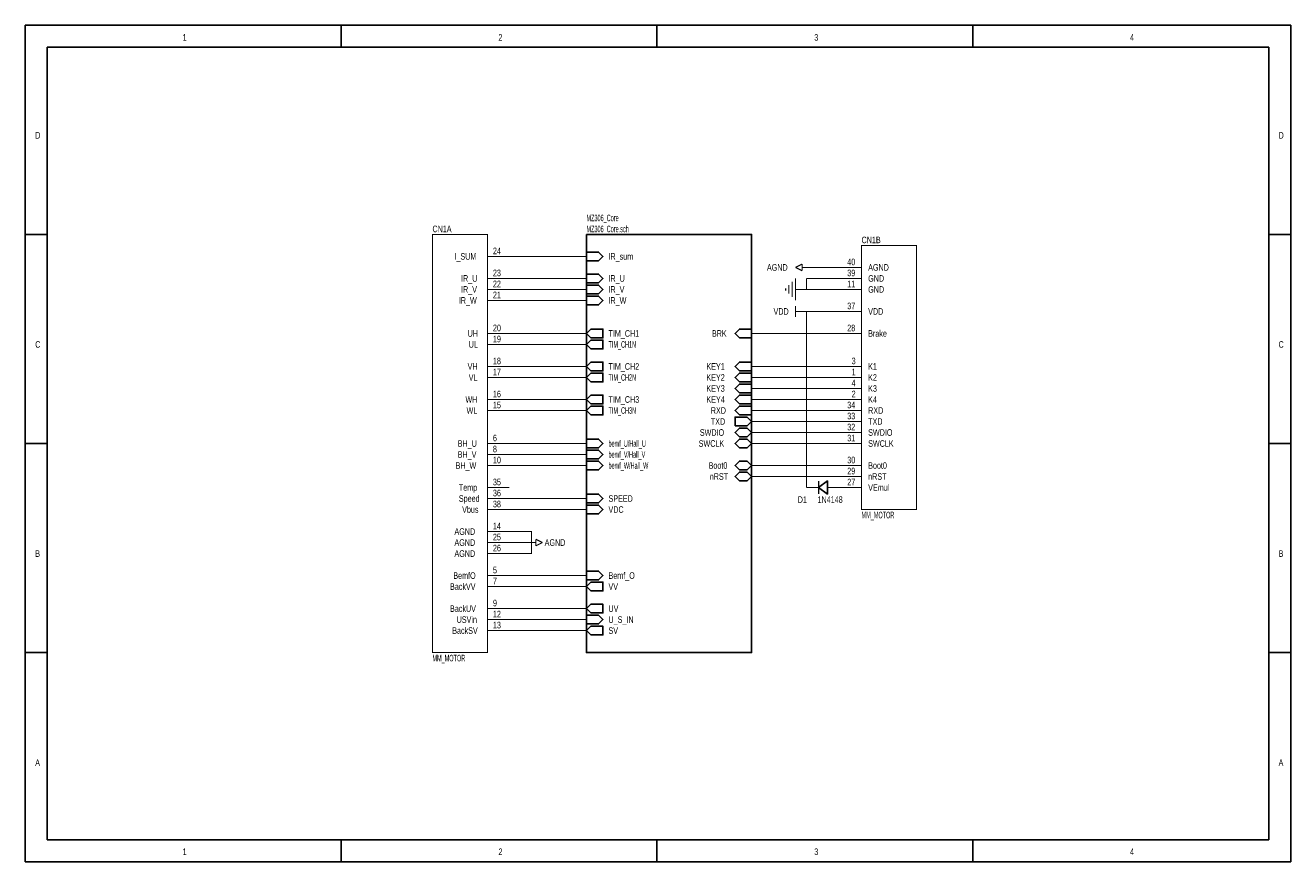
# Model space of a CAD drawing. Extents: x 0 to 11.5, y 0 to 7.6.
import ezdxf

# ---------------------------------------------------------------- set-up
doc = ezdxf.new("R2010")
doc.units = 0
doc.header["$MEASUREMENT"] = 0
doc.layers.add('SHEET', color=5, linetype='CONTINUOUS')

msp = doc.modelspace()

# ---------------------------------------------------------------- linework, layer by layer
at = {"layer": 'SHEET'}
for points in [[(0, 7.6), (11.5, 7.6), (11.5, 0), (0, 0), (0, 7.6)], [(0, 7.6), (11.5, 7.6), (11.5, 0), (0, 0), (0, 7.6)], [(2.87, 7.4), (2.87, 7.6)], [(5.74, 7.4), (5.74, 7.6)], [(8.61, 7.4), (8.61, 7.6)], [(0.2, 7.4), (11.3, 7.4), (11.3, 0.2), (0.2, 0.2), (0.2, 7.4)], [(0, 5.7), (0.2, 5.7)], [(5.1, 5.7), (6.6, 5.7), (6.6, 1.9), (5.1, 1.9), (5.1, 5.7)], [(11.3, 5.7), (11.5, 5.7)], [(0, 3.8), (0.2, 3.8)], [(11.3, 3.8), (11.5, 3.8)], [(0, 1.9), (0.2, 1.9)], [(11.3, 1.9), (11.5, 1.9)], [(2.87, 0.2), (2.87, 0)], [(5.74, 0.2), (5.74, 0)], [(8.61, 0.2), (8.61, 0)]]:
    msp.add_lwpolyline(points, dxfattribs=at)
at = {"layer": 'SHEET', "const_width": 0.01}
for points in [[(4.2, 5.7), (3.7, 5.7), (3.7, 1.9), (4.2, 1.9), (4.2, 5.7)], [(8.1, 5.6), (7.6, 5.6), (7.6, 3.2), (8.1, 3.2), (8.1, 5.6)], [(4.2, 5.5), (4.4, 5.5)], [(4.4, 5.5), (5.1, 5.5)], [(7, 5.4), (7.06, 5.43)], [(7, 5.4), (7.06, 5.37)], [(7.06, 5.43), (7.06, 5.37)], [(7.1, 5.4), (7.06, 5.4)], [(7.4, 5.4), (7.1, 5.4)], [(7.6, 5.4), (7.4, 5.4)], [(4.2, 5.3), (4.4, 5.3)], [(4.4, 5.3), (5.1, 5.3)], [(7, 5.3), (7, 5.1)], [(7.1, 5.2), (7.1, 5.3)], [(7.4, 5.3), (7.1, 5.3)], [(7.6, 5.3), (7.4, 5.3)], [(4.2, 5.2), (4.4, 5.2)], [(4.4, 5.2), (5.1, 5.2)], [(6.91, 5.21), (6.91, 5.19)], [(6.94, 5.24), (6.94, 5.16)], [(6.97, 5.27), (6.97, 5.13)], [(7.1, 5.2), (7, 5.2)], [(7.1, 5.2), (7.4, 5.2)], [(7.6, 5.2), (7.4, 5.2)], [(4.2, 5.1), (4.4, 5.1)], [(4.4, 5.1), (5.1, 5.1)], [(7, 5.05), (7, 4.95)], [(7.1, 5), (7, 5)], [(7.1, 5), (7.1, 3.4)], [(7.1, 5), (7.4, 5)], [(7.6, 5), (7.4, 5)], [(4.2, 4.8), (4.4, 4.8)], [(4.4, 4.8), (5.1, 4.8)], [(7.4, 4.8), (6.6, 4.8)], [(7.6, 4.8), (7.4, 4.8)], [(4.2, 4.7), (4.4, 4.7)], [(4.4, 4.7), (5.1, 4.7)], [(4.2, 4.5), (4.4, 4.5)], [(4.4, 4.5), (5.1, 4.5)], [(6.6, 4.5), (7.4, 4.5)], [(7.6, 4.5), (7.4, 4.5)], [(4.2, 4.4), (4.4, 4.4)], [(4.4, 4.4), (5.1, 4.4)], [(6.6, 4.4), (7.4, 4.4)], [(7.6, 4.4), (7.4, 4.4)], [(6.6, 4.3), (7.4, 4.3)], [(7.6, 4.3), (7.4, 4.3)], [(4.2, 4.2), (4.4, 4.2)], [(4.4, 4.2), (5.1, 4.2)], [(6.6, 4.2), (7.4, 4.2)], [(7.6, 4.2), (7.4, 4.2)], [(4.2, 4.1), (4.4, 4.1)], [(4.4, 4.1), (5.1, 4.1)], [(6.6, 4.1), (7.4, 4.1)], [(7.6, 4.1), (7.4, 4.1)], [(6.6, 4), (7.4, 4)], [(7.6, 4), (7.4, 4)], [(4.2, 3.8), (4.4, 3.8)], [(4.4, 3.8), (5.1, 3.8)], [(6.6, 3.9), (7.4, 3.9)], [(7.4, 3.8), (6.6, 3.8)], [(7.6, 3.9), (7.4, 3.9)], [(7.6, 3.8), (7.4, 3.8)], [(4.2, 3.7), (4.4, 3.7)], [(4.4, 3.7), (5.1, 3.7)], [(4.2, 3.6), (4.4, 3.6)], [(4.4, 3.6), (5.1, 3.6)], [(6.6, 3.6), (7.4, 3.6)], [(7.6, 3.6), (7.4, 3.6)], [(6.6, 3.5), (7.4, 3.5)], [(7.21, 3.34), (7.21, 3.46)], [(7.6, 3.5), (7.4, 3.5)], [(4.2, 3.4), (4.4, 3.4)], [(7.2, 3.4), (7.1, 3.4)], [(7.2, 3.4), (7.21, 3.4)], [(7.3, 3.4), (7.29, 3.4)], [(7.3, 3.4), (7.4, 3.4)], [(7.6, 3.4), (7.4, 3.4)], [(4.2, 3.3), (4.4, 3.3)], [(4.4, 3.3), (5.1, 3.3)], [(4.2, 3.2), (4.4, 3.2)], [(4.4, 3.2), (5.1, 3.2)], [(4.2, 3), (4.4, 3)], [(4.4, 2.8), (4.6, 2.8), (4.6, 3), (4.4, 3)], [(4.2, 2.9), (4.4, 2.9)], [(4.4, 2.9), (4.6, 2.9)], [(4.6, 2.9), (4.64, 2.9)], [(4.7, 2.9), (4.64, 2.93)], [(4.64, 2.93), (4.64, 2.87)], [(4.7, 2.9), (4.64, 2.87)], [(4.2, 2.8), (4.4, 2.8)], [(4.2, 2.6), (4.4, 2.6)], [(4.4, 2.6), (5.1, 2.6)], [(4.2, 2.5), (4.4, 2.5)], [(4.4, 2.5), (5.1, 2.5)], [(4.2, 2.3), (4.4, 2.3)], [(4.4, 2.3), (5.1, 2.3)], [(4.2, 2.2), (4.4, 2.2)], [(4.4, 2.2), (5.1, 2.2)], [(4.2, 2.1), (4.4, 2.1)], [(4.4, 2.1), (5.1, 2.1)]]:
    msp.add_lwpolyline(points, dxfattribs=at)
at = {"layer": 'SHEET'}
for points in [[(5.1, 5.46), (5.1, 5.54), (5.21, 5.54), (5.25, 5.5), (5.21, 5.46), (5.1, 5.46)], [(5.1, 5.46), (5.1, 5.54), (5.21, 5.54), (5.25, 5.5), (5.21, 5.46), (5.1, 5.46)], [(5.1, 5.26), (5.1, 5.34), (5.21, 5.34), (5.25, 5.3), (5.21, 5.26), (5.1, 5.26)], [(5.1, 5.26), (5.1, 5.34), (5.21, 5.34), (5.25, 5.3), (5.21, 5.26), (5.1, 5.26)], [(5.1, 5.16), (5.1, 5.24), (5.21, 5.24), (5.25, 5.2), (5.21, 5.16), (5.1, 5.16)], [(5.1, 5.16), (5.1, 5.24), (5.21, 5.24), (5.25, 5.2), (5.21, 5.16), (5.1, 5.16)], [(5.1, 5.06), (5.1, 5.14), (5.21, 5.14), (5.25, 5.1), (5.21, 5.06), (5.1, 5.06)], [(5.1, 5.06), (5.1, 5.14), (5.21, 5.14), (5.25, 5.1), (5.21, 5.06), (5.1, 5.06)], [(5.14, 4.76), (5.1, 4.8), (5.14, 4.84), (5.25, 4.84), (5.25, 4.76), (5.14, 4.76)], [(5.14, 4.76), (5.1, 4.8), (5.14, 4.84), (5.25, 4.84), (5.25, 4.76), (5.14, 4.76)], [(6.49, 4.76), (6.45, 4.8), (6.49, 4.84), (6.6, 4.84), (6.6, 4.76), (6.49, 4.76)], [(6.49, 4.76), (6.45, 4.8), (6.49, 4.84), (6.6, 4.84), (6.6, 4.76), (6.49, 4.76)], [(5.14, 4.66), (5.1, 4.7), (5.14, 4.74), (5.25, 4.74), (5.25, 4.66), (5.14, 4.66)], [(5.14, 4.66), (5.1, 4.7), (5.14, 4.74), (5.25, 4.74), (5.25, 4.66), (5.14, 4.66)], [(5.14, 4.46), (5.1, 4.5), (5.14, 4.54), (5.25, 4.54), (5.25, 4.46), (5.14, 4.46)], [(5.14, 4.46), (5.1, 4.5), (5.14, 4.54), (5.25, 4.54), (5.25, 4.46), (5.14, 4.46)], [(6.49, 4.46), (6.45, 4.5), (6.49, 4.54), (6.6, 4.54), (6.6, 4.46), (6.49, 4.46)], [(6.49, 4.46), (6.45, 4.5), (6.49, 4.54), (6.6, 4.54), (6.6, 4.46), (6.49, 4.46)], [(5.14, 4.36), (5.1, 4.4), (5.14, 4.44), (5.25, 4.44), (5.25, 4.36), (5.14, 4.36)], [(5.14, 4.36), (5.1, 4.4), (5.14, 4.44), (5.25, 4.44), (5.25, 4.36), (5.14, 4.36)], [(6.49, 4.36), (6.45, 4.4), (6.49, 4.44), (6.6, 4.44), (6.6, 4.36), (6.49, 4.36)], [(6.49, 4.36), (6.45, 4.4), (6.49, 4.44), (6.6, 4.44), (6.6, 4.36), (6.49, 4.36)], [(6.49, 4.26), (6.45, 4.3), (6.49, 4.34), (6.6, 4.34), (6.6, 4.26), (6.49, 4.26)], [(6.49, 4.26), (6.45, 4.3), (6.49, 4.34), (6.6, 4.34), (6.6, 4.26), (6.49, 4.26)], [(5.14, 4.16), (5.1, 4.2), (5.14, 4.24), (5.25, 4.24), (5.25, 4.16), (5.14, 4.16)], [(5.14, 4.16), (5.1, 4.2), (5.14, 4.24), (5.25, 4.24), (5.25, 4.16), (5.14, 4.16)], [(6.49, 4.16), (6.45, 4.2), (6.49, 4.24), (6.6, 4.24), (6.6, 4.16), (6.49, 4.16)], [(6.49, 4.16), (6.45, 4.2), (6.49, 4.24), (6.6, 4.24), (6.6, 4.16), (6.49, 4.16)], [(5.14, 4.06), (5.1, 4.1), (5.14, 4.14), (5.25, 4.14), (5.25, 4.06), (5.14, 4.06)], [(5.14, 4.06), (5.1, 4.1), (5.14, 4.14), (5.25, 4.14), (5.25, 4.06), (5.14, 4.06)], [(6.49, 4.06), (6.45, 4.1), (6.49, 4.14), (6.6, 4.14), (6.6, 4.06), (6.49, 4.06)], [(6.49, 4.06), (6.45, 4.1), (6.49, 4.14), (6.6, 4.14), (6.6, 4.06), (6.49, 4.06)], [(6.45, 3.96), (6.45, 4.04), (6.56, 4.04), (6.6, 4), (6.56, 3.96), (6.45, 3.96)], [(6.45, 3.96), (6.45, 4.04), (6.56, 4.04), (6.6, 4), (6.56, 3.96), (6.45, 3.96)], [(6.49, 3.86), (6.45, 3.9), (6.49, 3.94), (6.56, 3.94), (6.6, 3.9), (6.56, 3.86), (6.49, 3.86)], [(6.49, 3.86), (6.45, 3.9), (6.49, 3.94), (6.56, 3.94), (6.6, 3.9), (6.56, 3.86), (6.49, 3.86)], [(5.1, 3.76), (5.1, 3.84), (5.21, 3.84), (5.25, 3.8), (5.21, 3.76), (5.1, 3.76)], [(5.1, 3.76), (5.1, 3.84), (5.21, 3.84), (5.25, 3.8), (5.21, 3.76), (5.1, 3.76)], [(6.49, 3.76), (6.45, 3.8), (6.49, 3.84), (6.56, 3.84), (6.6, 3.8), (6.56, 3.76), (6.49, 3.76)], [(6.49, 3.76), (6.45, 3.8), (6.49, 3.84), (6.56, 3.84), (6.6, 3.8), (6.56, 3.76), (6.49, 3.76)], [(5.1, 3.66), (5.1, 3.74), (5.21, 3.74), (5.25, 3.7), (5.21, 3.66), (5.1, 3.66)], [(5.1, 3.66), (5.1, 3.74), (5.21, 3.74), (5.25, 3.7), (5.21, 3.66), (5.1, 3.66)], [(5.1, 3.56), (5.1, 3.64), (5.21, 3.64), (5.25, 3.6), (5.21, 3.56), (5.1, 3.56)], [(5.1, 3.56), (5.1, 3.64), (5.21, 3.64), (5.25, 3.6), (5.21, 3.56), (5.1, 3.56)], [(6.49, 3.56), (6.45, 3.6), (6.49, 3.64), (6.56, 3.64), (6.6, 3.6), (6.56, 3.56), (6.49, 3.56)], [(6.49, 3.56), (6.45, 3.6), (6.49, 3.64), (6.56, 3.64), (6.6, 3.6), (6.56, 3.56), (6.49, 3.56)], [(6.49, 3.46), (6.45, 3.5), (6.49, 3.54), (6.56, 3.54), (6.6, 3.5), (6.56, 3.46), (6.49, 3.46)], [(6.49, 3.46), (6.45, 3.5), (6.49, 3.54), (6.56, 3.54), (6.6, 3.5), (6.56, 3.46), (6.49, 3.46)], [(7.21, 3.4), (7.29, 3.46), (7.29, 3.34), (7.21, 3.4)], [(5.1, 3.26), (5.1, 3.34), (5.21, 3.34), (5.25, 3.3), (5.21, 3.26), (5.1, 3.26)], [(5.1, 3.26), (5.1, 3.34), (5.21, 3.34), (5.25, 3.3), (5.21, 3.26), (5.1, 3.26)], [(5.1, 3.16), (5.1, 3.24), (5.21, 3.24), (5.25, 3.2), (5.21, 3.16), (5.1, 3.16)], [(5.1, 3.16), (5.1, 3.24), (5.21, 3.24), (5.25, 3.2), (5.21, 3.16), (5.1, 3.16)], [(5.1, 2.56), (5.1, 2.64), (5.21, 2.64), (5.25, 2.6), (5.21, 2.56), (5.1, 2.56)], [(5.1, 2.56), (5.1, 2.64), (5.21, 2.64), (5.25, 2.6), (5.21, 2.56), (5.1, 2.56)], [(5.14, 2.46), (5.1, 2.5), (5.14, 2.54), (5.25, 2.54), (5.25, 2.46), (5.14, 2.46)], [(5.14, 2.46), (5.1, 2.5), (5.14, 2.54), (5.25, 2.54), (5.25, 2.46), (5.14, 2.46)], [(5.14, 2.26), (5.1, 2.3), (5.14, 2.34), (5.25, 2.34), (5.25, 2.26), (5.14, 2.26)], [(5.14, 2.26), (5.1, 2.3), (5.14, 2.34), (5.25, 2.34), (5.25, 2.26), (5.14, 2.26)], [(5.1, 2.16), (5.1, 2.24), (5.21, 2.24), (5.25, 2.2), (5.21, 2.16), (5.1, 2.16)], [(5.1, 2.16), (5.1, 2.24), (5.21, 2.24), (5.25, 2.2), (5.21, 2.16), (5.1, 2.16)], [(5.14, 2.06), (5.1, 2.1), (5.14, 2.14), (5.25, 2.14), (5.25, 2.06), (5.14, 2.06)], [(5.14, 2.06), (5.1, 2.1), (5.14, 2.14), (5.25, 2.14), (5.25, 2.06), (5.14, 2.06)]]:
    msp.add_lwpolyline(points, close=True, dxfattribs=at)
for points in [[(7.1, 5.2, 1), (7.1, 5.2, 1)], [(7.1, 5, 1), (7.1, 5, 1)], [(4.6, 2.9, 1), (4.6, 2.9, 1)]]:
    msp.add_lwpolyline(points, format="xyb", close=True, dxfattribs=at)

# ---------------------------------------------------------------- texts
for s, width, p in [('1', 0.65, (1.43, 7.46)), ('2', 0.65, (4.3, 7.46)), ('3', 0.65, (7.17, 7.46)), ('4', 0.65, (10.04, 7.46)), ('D', 0.65, (0.09, 6.57)), ('D', 0.65, (11.39, 6.57)), ('MZ306_Core', 0.5, (5.1, 5.82)), ('CN1A', 0.65, (3.7, 5.72)), ('MZ306_Core.sch', 0.5, (5.1, 5.72)), ('CN1B', 0.65, (7.6, 5.62)), ('I_SUM', 0.65, (3.9, 5.47)), ('24', 0.65, (4.25, 5.52)), ('IR_sum', 0.65, (5.3, 5.47)), ('IR_sum', 0.65, (5.3, 5.47)), ('AGND', 0.65, (6.74, 5.37)), ('40', 0.65, (7.47, 5.42)), ('AGND', 0.65, (7.66, 5.37)), ('IR_U', 0.65, (3.96, 5.27)), ('23', 0.65, (4.25, 5.32)), ('IR_U', 0.65, (5.3, 5.27)), ('IR_U', 0.65, (5.3, 5.27)), ('39', 0.65, (7.47, 5.32)), ('GND', 0.65, (7.66, 5.27)), ('IR_V', 0.65, (3.96, 5.17)), ('22', 0.65, (4.25, 5.22)), ('21', 0.65, (4.25, 5.12)), ('IR_V', 0.65, (5.3, 5.17)), ('IR_V', 0.65, (5.3, 5.17)), ('11', 0.65, (7.47, 5.22)), ('GND', 0.65, (7.66, 5.17)), ('IR_W', 0.65, (3.94, 5.07)), ('IR_W', 0.65, (5.3, 5.07)), ('IR_W', 0.65, (5.3, 5.07)), ('37', 0.65, (7.47, 5.02)), ('VDD', 0.65, (6.8, 4.97)), ('VDD', 0.65, (7.66, 4.97)), ('20', 0.65, (4.25, 4.82)), ('TIM_CH1', 0.65, (5.3, 4.77)), ('TIM_CH1', 0.65, (5.3, 4.77)), ('28', 0.65, (7.47, 4.82)), ('Brake', 0.65, (7.66, 4.77)), ('C', 0.65, (0.09, 4.67)), ('UH', 0.65, (4.02, 4.77)), ('UL', 0.65, (4.03, 4.67)), ('19', 0.65, (4.25, 4.72)), ('TIM_CH1N', 0.5, (5.3, 4.67)), ('TIM_CH1N', 0.5, (5.3, 4.67)), ('BRK', 0.65, (6.24, 4.77)), ('BRK', 0.65, (6.24, 4.77)), ('C', 0.65, (11.39, 4.67)), ('VH', 0.65, (4.02, 4.47)), ('18', 0.65, (4.25, 4.52)), ('TIM_CH2', 0.65, (5.3, 4.47)), ('TIM_CH2', 0.65, (5.3, 4.47)), ('KEY1', 0.65, (6.19, 4.47)), ('KEY1', 0.65, (6.19, 4.47)), ('3', 0.65, (7.51, 4.52)), ('K1', 0.65, (7.66, 4.47)), ('VL', 0.65, (4.03, 4.37)), ('17', 0.65, (4.25, 4.42)), ('TIM_CH2N', 0.5, (5.3, 4.37)), ('TIM_CH2N', 0.5, (5.3, 4.37)), ('KEY2', 0.65, (6.19, 4.37)), ('KEY2', 0.65, (6.19, 4.37)), ('4', 0.65, (7.51, 4.32)), ('1', 0.65, (7.51, 4.42)), ('K2', 0.65, (7.66, 4.37)), ('16', 0.65, (4.25, 4.22)), ('KEY3', 0.65, (6.19, 4.27)), ('KEY3', 0.65, (6.19, 4.27)), ('2', 0.65, (7.51, 4.22)), ('K3', 0.65, (7.66, 4.27)), ('WH', 0.65, (4, 4.17)), ('15', 0.65, (4.25, 4.12)), ('TIM_CH3', 0.65, (5.3, 4.17)), ('TIM_CH3', 0.65, (5.3, 4.17)), ('KEY4', 0.65, (6.19, 4.17)), ('KEY4', 0.65, (6.19, 4.17)), ('34', 0.65, (7.47, 4.12)), ('K4', 0.65, (7.66, 4.17)), ('WL', 0.65, (4.01, 4.07)), ('TIM_CH3N', 0.5, (5.3, 4.07)), ('TIM_CH3N', 0.5, (5.3, 4.07)), ('TXD', 0.65, (6.23, 3.97)), ('TXD', 0.65, (6.23, 3.97)), ('RXD', 0.65, (6.23, 4.07)), ('RXD', 0.65, (6.23, 4.07)), ('33', 0.65, (7.47, 4.02)), ('TXD', 0.65, (7.66, 3.97)), ('RXD', 0.65, (7.66, 4.07)), ('SWDIO', 0.65, (6.13, 3.87)), ('SWDIO', 0.65, (6.13, 3.87)), ('32', 0.65, (7.47, 3.92)), ('SWDIO', 0.65, (7.66, 3.87)), ('BH_U', 0.65, (3.93, 3.77)), ('6', 0.65, (4.25, 3.82)), ('bemf_U/Hall_U', 0.5, (5.3, 3.77)), ('bemf_U/Hall_U', 0.5, (5.3, 3.77)), ('SWCLK', 0.65, (6.12, 3.77)), ('SWCLK', 0.65, (6.12, 3.77)), ('31', 0.65, (7.47, 3.82)), ('SWCLK', 0.65, (7.66, 3.77)), ('BH_V', 0.65, (3.93, 3.67)), ('8', 0.65, (4.25, 3.72)), ('10', 0.65, (4.25, 3.62)), ('bemf_V/Hall_V', 0.5, (5.3, 3.67)), ('bemf_V/Hall_V', 0.5, (5.3, 3.67)), ('30', 0.65, (7.47, 3.62)), ('BH_W', 0.65, (3.91, 3.57)), ('bemf_W/Hall_W', 0.5, (5.3, 3.57)), ('bemf_W/Hall_W', 0.5, (5.3, 3.57)), ('Boot0', 0.65, (6.21, 3.57)), ('Boot0', 0.65, (6.21, 3.57)), ('29', 0.65, (7.47, 3.52)), ('Boot0', 0.65, (7.66, 3.57)), ('35', 0.65, (4.25, 3.42)), ('nRST', 0.65, (6.22, 3.47)), ('nRST', 0.65, (6.22, 3.47)), ('27', 0.65, (7.47, 3.42)), ('nRST', 0.65, (7.66, 3.47)), ('Temp', 0.65, (3.94, 3.37)), ('Speed', 0.65, (3.94, 3.27)), ('36', 0.65, (4.25, 3.32)), ('VEmul', 0.65, (7.66, 3.37)), ('Vbus', 0.65, (3.97, 3.17)), ('38', 0.65, (4.25, 3.22)), ('VDC', 0.65, (5.3, 3.17)), ('VDC', 0.65, (5.3, 3.17)), ('SPEED', 0.65, (5.3, 3.27)), ('SPEED', 0.65, (5.3, 3.27)), ('D1', 0.65, (7.02, 3.26)), ('1N4148', 0.65, (7.2, 3.26)), ('MM_MOTOR', 0.5, (7.6, 3.12)), ('AGND', 0.65, (3.9, 2.97)), ('14', 0.65, (4.25, 3.02)), ('AGND', 0.65, (3.9, 2.87)), ('25', 0.65, (4.25, 2.92)), ('26', 0.65, (4.25, 2.82)), ('AGND', 0.65, (4.72, 2.87)), ('B', 0.65, (0.09, 2.77)), ('AGND', 0.65, (3.9, 2.77)), ('B', 0.65, (11.39, 2.77)), ('5', 0.65, (4.25, 2.62)), ('BackVV', 0.65, (3.86, 2.47)), ('BemfO', 0.65, (3.89, 2.57)), ('7', 0.65, (4.25, 2.52)), ('VV', 0.65, (5.3, 2.47)), ('VV', 0.65, (5.3, 2.47)), ('Bemf_O', 0.65, (5.3, 2.57)), ('Bemf_O', 0.65, (5.3, 2.57)), ('BackUV', 0.65, (3.86, 2.27)), ('9', 0.65, (4.25, 2.32)), ('UV', 0.65, (5.3, 2.27)), ('UV', 0.65, (5.3, 2.27)), ('USVin', 0.65, (3.92, 2.17)), ('12', 0.65, (4.25, 2.22)), ('U_S_IN', 0.65, (5.3, 2.17)), ('U_S_IN', 0.65, (5.3, 2.17)), ('BackSV', 0.65, (3.88, 2.07)), ('13', 0.65, (4.25, 2.12)), ('SV', 0.65, (5.3, 2.07)), ('SV', 0.65, (5.3, 2.07)), ('MM_MOTOR', 0.5, (3.7, 1.82)), ('A', 0.65, (0.09, 0.87)), ('A', 0.65, (11.39, 0.87)), ('1', 0.65, (1.43, 0.06)), ('2', 0.65, (4.3, 0.06)), ('3', 0.65, (7.17, 0.06)), ('4', 0.65, (10.04, 0.06))]:
    msp.add_text(s, height=0.06, dxfattribs=dict(at, width=width)).set_placement(p)

doc.saveas('drawing.dxf')
